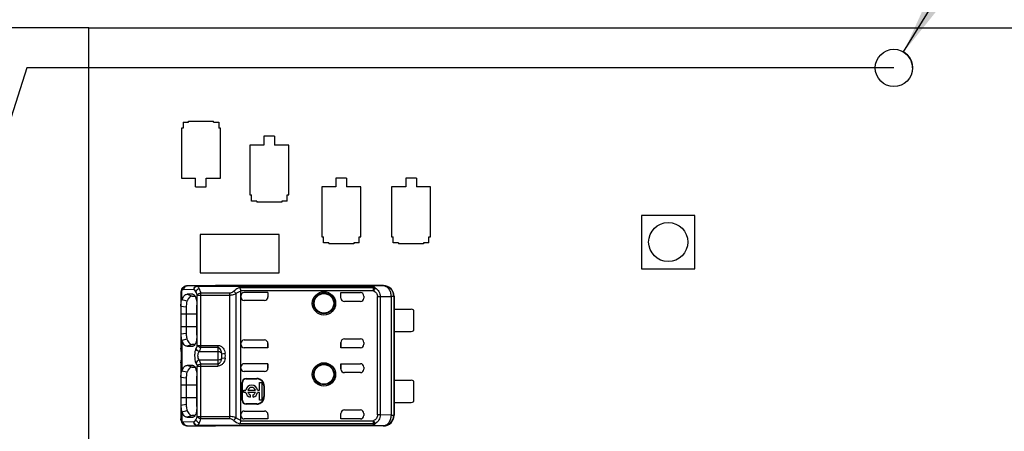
# Model space of a CAD drawing. Header units: millimetres. Extents: x 0 to 210, y 0 to 297.
# Tile 8 of 25: x 80 to 98, y 158 to 166. Entities that reach past the tile are written whole.
import ezdxf
from ezdxf.enums import TextEntityAlignment as Align

# ---------------------------------------------------------------- set-up
doc = ezdxf.new("R2010")
doc.units = ezdxf.units.MM
doc.header["$LTSCALE"] = 19.36
doc.layers.get('0').update_dxf_attribs({"linetype": 'CONTINUOUS'})
doc.layers.add('Z_DIM_2D', color=7, linetype='CONTINUOUS')
doc.styles.add('TEXTSTYLE_3', font='helveticaneueltw1g-ltcn.otf')
doc.styles.add('TEXTSTYLE_4', font='gdt', dxfattribs={"width": 0.7})
doc.dimstyles.new('DIMSTYLE_1', dxfattribs={"dimtxt": 2.1, "dimasz": 3.5, "dimexe": 1.5, "dimexo": 0, "dimgap": 0.525, "dimtad": 0, "dimtih": 1, "dimtoh": 1, "dimdec": 3, "dimlfac": 3, "dimdsep": 46, "dimtxsty": 'TEXTSTYLE_3', "dimblk": '_FILLED', "dimblk1": '_FILLED', "dimblk2": '_FILLED', "dimcen": 0.09, "dimclrt": 5, "dimadec": 0, "dimazin": 0, "dimtp": 0.2, "dimtm": 0.2, "dimtfac": 1, "dimtdec": 3, "dimtofl": 0, "dimtmove": 0, "dimatfit": 3, "dimldrblk": '_FILLED', "dimfxl": 0, "dimtolj": 1, "dimarcsym": 0})
doc.dimstyles.new('DIMSTYLE_3', dxfattribs={"dimtxt": 2.1, "dimasz": 3.5, "dimexe": 1.5, "dimexo": 0, "dimgap": 0.525, "dimtad": 0, "dimtih": 1, "dimtoh": 1, "dimdec": 3, "dimlfac": 3, "dimdsep": 46, "dimtxsty": 'TEXTSTYLE_3', "dimblk": '_FILLED', "dimblk1": '_FILLED', "dimblk2": '_FILLED', "dimcen": 0.09, "dimclrt": 5, "dimadec": 0, "dimazin": 0, "dimtp": 0.3, "dimtm": 0.3, "dimtfac": 1, "dimtdec": 3, "dimtofl": 0, "dimtmove": 0, "dimatfit": 3, "dimldrblk": '_FILLED', "dimfxl": 0, "dimtolj": 1, "dimarcsym": 0})
doc.dimstyles.new('DIMSTYLE_4', dxfattribs={"dimtxt": 2.1, "dimasz": 3.5, "dimexe": 1.5, "dimexo": 0, "dimgap": 0.525, "dimtad": 0, "dimtih": 1, "dimtoh": 1, "dimdec": 3, "dimlfac": 3, "dimdsep": 46, "dimtxsty": 'TEXTSTYLE_3', "dimblk": '_FILLED', "dimblk1": '_FILLED', "dimblk2": '_FILLED', "dimcen": 0.09, "dimclrt": 5, "dimadec": 0, "dimazin": 0, "dimtol": 1, "dimtp": 0.4, "dimtm": 0.4, "dimtfac": 1, "dimtdec": 3, "dimtofl": 0, "dimtmove": 0, "dimatfit": 3, "dimldrblk": '_FILLED', "dimfxl": 0, "dimtolj": 1, "dimarcsym": 0})
doc.dimstyles.new('DIMSTYLE_7', dxfattribs={"dimtxt": 2.1, "dimasz": 3.5, "dimexe": 1.5, "dimexo": 0, "dimtad": 1, "dimdec": 3, "dimlfac": 3, "dimdsep": 46, "dimtxsty": 'TEXTSTYLE_3', "dimblk": '_FILLED', "dimblk1": '_FILLED', "dimblk2": '_FILLED', "dimcen": 0.09, "dimclrt": 5, "dimadec": 0, "dimazin": 0, "dimtp": 0.1, "dimtm": 0.1, "dimtfac": 1, "dimtdec": 3, "dimtmove": 0, "dimatfit": 2, "dimldrblk": '_FILLED', "dimfxl": 0, "dimtolj": 1, "dimarcsym": 0})

# ---------------------------------------------------------------- blocks, each defined once
blk = doc.blocks.new('*D12')
at = {"layer": 'Z_DIM_2D', "color": 2, "linetype": 'Continuous'}
blk.add_line((88.533, 157.456), (76.716, 157.456), dxfattribs=at)
at = {"layer": 'Z_DIM_2D', "color": 5, "linetype": 'Continuous', "style": 'TEXTSTYLE_3'}
blk.add_text('24.75', height=2.1, dxfattribs=at).set_placement((75.666, 156.406), align=Align.RIGHT)
blk = doc.blocks.new('_FILLED')
at = {"color": 0, "linetype": 'ByBlock'}
blk.add_solid([(0, 0), (-1, 0.125), (-1, -0.125)], dxfattribs=at)
blk = doc.blocks.new('_NONE')
blk = doc.blocks.new('*D13')
at = {"layer": 'Z_DIM_2D', "color": 2, "linetype": 'Continuous'}
for p, q in [((79.769, 164.956), (79.044, 162.694)), ((96.033, 164.956), (79.769, 164.956)), ((79.044, 162.694), (76.716, 162.694))]:
    blk.add_line(p, q, dxfattribs=at)
at = {"layer": 'Z_DIM_2D', "color": 5, "linetype": 'Continuous', "style": 'TEXTSTYLE_3'}
blk.add_text('47.25', height=2.1, dxfattribs=at).set_placement((75.666, 161.644), align=Align.RIGHT)
blk = doc.blocks.new('*D14')
at = {"layer": 'Z_DIM_2D', "color": 2, "linetype": 'Continuous'}
blk.add_line((80.933, 165.706), (76.716, 165.706), dxfattribs=at)
at = {"layer": 'Z_DIM_2D', "color": 5, "linetype": 'Continuous'}
for s, height, style, p in [('49.5', 2.1, 'TEXTSTYLE_3', (71.482, 164.656)), ('`', 1.47, 'TEXTSTYLE_4', (73.197, 164.971)), ('0.4', 1.47, 'TEXTSTYLE_3', (75.666, 164.971))]:
    blk.add_text(s, height=height, dxfattribs=dict(at, style=style)).set_placement(p, align=Align.RIGHT)
blk = doc.blocks.new('*D17')
at = {"layer": 'Z_DIM_2D', "color": 2, "linetype": 'Continuous'}
for p, q in [((96.217, 165.254), (98.806, 169.461)), ((98.806, 169.461), (102.756, 169.461))]:
    blk.add_line(p, q, dxfattribs=at)
at = {"layer": 'Z_DIM_2D', "color": 2, "linetype": 'Continuous', "xscale": 3.5, "yscale": 3.5, "zscale": 3.5, "rotation": 238.3895203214}
blk.add_blockref('_FILLED', (96.217, 165.254), dxfattribs=at)
at = {"layer": 'Z_DIM_2D', "color": 5, "linetype": 'Continuous'}
for s, style, p in [(' (8x)', 'TEXTSTYLE_3', (110.132, 168.411)), ('2.1', 'TEXTSTYLE_3', (106.606, 168.411)), ('n', 'TEXTSTYLE_4', (103.806, 168.411))]:
    blk.add_text(s, height=2.1, dxfattribs=dict(at, style=style)).set_placement(p)

msp = doc.modelspace()

# ---------------------------------------------------------------- linework, layer by layer
at = {"color": 7, "linetype": 'Continuous'}
for p, q in [((80.93317, 149.2056), (80.93317, 165.7056)), ((80.93317, 165.7056), (121.39984, 165.7056)), ((82.69984, 163.93893), (82.69984, 163.82226)), ((82.69984, 163.93893), (82.79984, 163.93893)), ((82.79984, 163.93893), (82.79984, 163.9556)), ((82.79984, 163.9556), (83.26651, 163.9556)), ((83.26651, 163.93893), (83.26651, 163.9556)), ((83.26651, 163.93893), (83.36651, 163.93893)), ((83.36651, 163.93893), (83.36651, 163.82226)), ((82.66651, 163.82226), (82.66651, 162.88893)), ((82.69984, 163.82226), (82.66651, 163.82226)), ((83.39984, 163.82226), (83.36651, 163.82226)), ((83.39984, 162.88893), (83.39984, 163.82226)), ((84.21651, 163.67226), (84.21651, 163.5056)), ((84.41651, 163.67226), (84.21651, 163.67226)), ((84.41651, 163.67226), (84.41651, 163.5056)), ((83.94984, 163.5056), (83.94984, 162.57226)), ((84.21651, 163.5056), (83.94984, 163.5056)), ((84.68317, 163.5056), (84.41651, 163.5056)), ((84.68317, 162.57226), (84.68317, 163.5056)), ((82.66651, 162.88893), (82.93317, 162.88893)), ((82.93317, 162.72226), (82.93317, 162.88893)), ((83.13317, 162.72226), (83.13317, 162.88893)), ((83.13317, 162.88893), (83.39984, 162.88893)), ((85.56651, 162.88893), (85.56651, 162.72226)), ((85.76651, 162.88893), (85.56651, 162.88893)), ((85.76651, 162.88893), (85.76651, 162.72226)), ((86.87484, 162.88893), (86.87484, 162.72226)), ((87.07484, 162.88893), (86.87484, 162.88893)), ((87.07484, 162.88893), (87.07484, 162.72226)), ((82.93317, 162.72226), (83.13317, 162.72226)), ((83.94984, 162.57226), (83.98317, 162.57226)), ((83.98317, 162.4556), (83.98317, 162.57226)), ((84.64984, 162.4556), (84.64984, 162.57226)), ((84.64984, 162.57226), (84.68317, 162.57226)), ((85.29984, 162.72226), (85.29984, 161.78893)), ((85.56651, 162.72226), (85.29984, 162.72226)), ((86.03317, 162.72226), (85.76651, 162.72226)), ((86.03317, 161.78893), (86.03317, 162.72226)), ((86.60817, 162.72226), (86.60817, 161.78893)), ((86.87484, 162.72226), (86.60817, 162.72226)), ((87.34151, 162.72226), (87.07484, 162.72226)), ((87.34151, 161.78893), (87.34151, 162.72226)), ((84.08317, 162.4556), (83.98317, 162.4556)), ((84.08317, 162.4556), (84.08317, 162.43893)), ((84.54984, 162.43893), (84.08317, 162.43893)), ((84.54984, 162.4556), (84.54984, 162.43893)), ((84.64984, 162.4556), (84.54984, 162.4556)), ((91.29984, 162.18893), (91.29984, 161.18893)), ((92.29984, 162.18893), (91.29984, 162.18893)), ((92.29984, 161.18893), (92.29984, 162.18893)), ((83.01651, 161.8306), (83.01651, 161.11393)), ((84.49984, 161.8306), (83.01651, 161.8306)), ((84.49984, 161.11393), (84.49984, 161.8306)), ((85.29984, 161.78893), (85.33317, 161.78893)), ((85.33317, 161.67226), (85.33317, 161.78893)), ((85.43317, 161.67226), (85.33317, 161.67226)), ((85.43317, 161.67226), (85.43317, 161.6556)), ((85.89984, 161.6556), (85.43317, 161.6556)), ((85.89984, 161.67226), (85.89984, 161.6556)), ((85.99984, 161.67226), (85.89984, 161.67226)), ((85.99984, 161.67226), (85.99984, 161.78893)), ((85.99984, 161.78893), (86.03317, 161.78893)), ((86.60817, 161.78893), (86.64151, 161.78893)), ((86.64151, 161.67226), (86.64151, 161.78893)), ((86.74151, 161.67226), (86.64151, 161.67226)), ((86.74151, 161.67226), (86.74151, 161.6556)), ((87.20817, 161.6556), (86.74151, 161.6556)), ((87.20817, 161.67226), (87.20817, 161.6556)), ((87.30817, 161.67226), (87.20817, 161.67226)), ((87.30817, 161.67226), (87.30817, 161.78893)), ((87.30817, 161.78893), (87.34151, 161.78893)), ((83.01651, 161.11393), (84.49984, 161.11393)), ((91.29984, 161.18893), (92.29984, 161.18893)), ((82.65817, 160.73702), (82.65817, 159.69576)), ((82.65906, 160.75734), (82.65818, 160.73701)), ((82.69615, 160.83826), (82.69608, 160.8382)), ((82.77146, 160.86905), (82.77229, 160.86904)), ((83.30817, 160.86904), (82.7723, 160.86904)), ((82.77293, 160.70987), (82.86723, 160.67656)), ((82.8822, 160.70945), (82.8672, 160.70954)), ((82.8822, 160.70945), (82.89005, 160.70772)), ((82.96613, 160.86439), (86.22891, 160.86439)), ((86.45818, 160.87226), (83.30817, 160.87226)), ((83.78039, 158.343), (83.78039, 160.7682)), ((84.29151, 160.74076), (83.84706, 160.74076)), ((84.28918, 160.7403), (84.29151, 160.74076)), ((84.28918, 160.7403), (84.28918, 160.65668)), ((84.29151, 160.74076), (84.29151, 160.65901)), ((85.65817, 160.63893), (85.65817, 160.74076)), ((85.6605, 160.7403), (85.65817, 160.74076)), ((85.65817, 160.74076), (86.02484, 160.74076)), ((85.6605, 160.63893), (85.6605, 160.7403)), ((82.8672, 160.67655), (82.92226, 160.67607)), ((84.22481, 160.59231), (83.84706, 160.59231)), ((86.02484, 160.57226), (85.72485, 160.57226)), ((86.09151, 160.6741), (86.09151, 160.63893)), ((86.65263, 160.66679), (86.65263, 158.4444)), ((86.65817, 160.67227), (86.65317, 160.67227)), ((86.65817, 160.67227), (86.65817, 158.43893)), ((82.65817, 160.48592), (82.75788, 160.47267)), ((82.75788, 160.47267), (82.75788, 159.97191)), ((82.95661, 159.93993), (82.95661, 160.50663)), ((86.65745, 160.4306), (86.97484, 160.4306)), ((87.02484, 160.0306), (87.02484, 160.41393)), ((82.75788, 159.97191), (82.65817, 159.95852)), ((86.65745, 160.01393), (86.97484, 160.01393)), ((82.77217, 159.86426), (82.67843, 159.84003)), ((83.84706, 159.85222), (84.22481, 159.85222)), ((84.28918, 159.70423), (84.28918, 159.78785)), ((84.29151, 159.78552), (84.29151, 159.70377)), ((85.65817, 159.70377), (85.65817, 159.8056)), ((85.6605, 159.8056), (85.6605, 159.70423)), ((85.72485, 159.87226), (86.02484, 159.87226)), ((86.09151, 159.8056), (86.09151, 159.77043)), ((82.65817, 159.69571), (82.65834, 159.68696)), ((82.65834, 159.68696), (82.65849, 159.68348)), ((82.65849, 159.68351), (82.66019, 159.66294)), ((82.65849, 159.68348), (82.65849, 159.68351)), ((82.77268, 159.7351), (82.86724, 159.73539)), ((82.86721, 159.76796), (82.77278, 159.73468)), ((82.92252, 159.76846), (82.86713, 159.76798)), ((82.86724, 159.73539), (82.88239, 159.73549)), ((82.89201, 159.73744), (82.88239, 159.73549)), ((84.29151, 159.70377), (83.84706, 159.70377)), ((84.28918, 159.70423), (84.29151, 159.70377)), ((85.6605, 159.70423), (85.65817, 159.70377)), ((86.02484, 159.70377), (85.65817, 159.70377)), ((83.42484, 159.55942), (83.42484, 159.56172)), ((83.42484, 159.55162), (83.42484, 159.55943)), ((83.42484, 159.54607), (83.42484, 159.55162)), ((82.77197, 159.24562), (82.67816, 159.26951)), ((82.77293, 159.37653), (82.86723, 159.34323)), ((82.8822, 159.37612), (82.8672, 159.3762)), ((82.8672, 159.34322), (82.92226, 159.34274)), ((82.8822, 159.37612), (82.89005, 159.37438)), ((84.29151, 159.40743), (83.84706, 159.40743)), ((84.22481, 159.25898), (83.84706, 159.25898)), ((84.28918, 159.40697), (84.29151, 159.40743)), ((84.28918, 159.32335), (84.28918, 159.40697)), ((84.29151, 159.40743), (84.29151, 159.32568)), ((85.65817, 159.3056), (85.65817, 159.40743)), ((85.6605, 159.40697), (85.65817, 159.40743)), ((85.65817, 159.40743), (86.02484, 159.40743)), ((85.6605, 159.40697), (85.6605, 159.3056)), ((86.02484, 159.23893), (85.72485, 159.23893)), ((86.09151, 159.34076), (86.09151, 159.3056)), ((82.65817, 159.15259), (82.75788, 159.13934)), ((82.75788, 159.13934), (82.75788, 158.63858)), ((82.95661, 158.60659), (82.95661, 159.17329)), ((83.80491, 158.72226), (83.80491, 159.0556)), ((83.81373, 158.72226), (83.81373, 159.0556)), ((83.88039, 159.13108), (84.08039, 159.13108)), ((83.88039, 159.12226), (84.08039, 159.12226)), ((84.12984, 158.91176), (84.12984, 159.05434)), ((84.12984, 159.05434), (84.174, 159.05434)), ((84.174, 159.05434), (84.174, 158.72501)), ((86.65745, 159.09726), (86.97484, 159.09726)), ((87.02484, 158.69726), (87.02484, 159.0806)), ((83.84067, 158.86759), (83.84067, 158.91176)), ((83.84067, 158.91176), (83.87522, 158.91176)), ((83.87522, 158.86759), (83.84067, 158.86759)), ((83.91661, 158.91176), (84.0543, 158.91176)), ((84.0543, 158.86759), (83.91661, 158.86759)), ((84.0957, 158.91176), (84.12984, 158.91176)), ((84.12984, 158.86759), (84.0957, 158.86759)), ((84.12984, 158.72501), (84.12984, 158.86759)), ((84.21373, 158.98893), (84.21373, 158.78893)), ((84.22254, 158.98893), (84.22254, 158.78893)), ((83.95787, 158.82285), (83.95787, 158.78068)), ((84.01305, 158.78068), (84.01305, 158.82285)), ((84.174, 158.72501), (84.12984, 158.72501)), ((86.65745, 158.6806), (86.97484, 158.6806)), ((82.75788, 158.63858), (82.65817, 158.62526)), ((83.84706, 158.51888), (84.22481, 158.51888)), ((84.08039, 158.6556), (83.88039, 158.6556)), ((84.08039, 158.64678), (83.88039, 158.64678)), ((85.72485, 158.53893), (86.02484, 158.53893)), ((82.77268, 158.40177), (82.86724, 158.40205)), ((82.86721, 158.43463), (82.77278, 158.40134)), ((82.92252, 158.43513), (82.86713, 158.43465)), ((82.86724, 158.40205), (82.88239, 158.40216)), ((82.89201, 158.4041), (82.88239, 158.40216)), ((84.29151, 158.37043), (83.84706, 158.37043)), ((84.28918, 158.45487), (84.28918, 158.3709)), ((84.28918, 158.45487), (84.29151, 158.45219)), ((84.28918, 158.3709), (84.29151, 158.37043)), ((84.29151, 158.45219), (84.29151, 158.37043)), ((85.65817, 158.37043), (85.65817, 158.47226)), ((85.6605, 158.3709), (85.65817, 158.37043)), ((86.02484, 158.37043), (85.65817, 158.37043)), ((85.6605, 158.3709), (85.6605, 158.47226)), ((86.09151, 158.47227), (86.09151, 158.4371)), ((86.65817, 158.43893), (86.65317, 158.43893)), ((82.68014, 158.29126), (82.69602, 158.27304)), ((82.696, 158.27306), (82.6961, 158.27297)), ((82.7723, 158.24216), (82.77147, 158.24214)), ((82.7723, 158.24216), (83.30817, 158.24216)), ((86.22891, 158.2468), (82.96613, 158.2468)), ((86.45818, 158.23893), (83.30817, 158.23893))]:
    msp.add_line(p, q, dxfattribs=at)
at = {"color": 9, "linetype": 'Continuous'}
for p, q in [((82.67825, 160.60357), (82.67825, 160.78884)), ((82.71002, 160.80237), (82.90348, 160.79773)), ((82.96613, 160.86439), (82.7723, 160.86904)), ((82.88242, 160.70896), (82.88959, 160.70642)), ((82.96612, 160.86439), (82.96612, 160.86264)), ((86.22891, 160.86264), (82.96612, 160.86264)), ((83.0262, 160.73606), (83.0262, 159.70847)), ((83.0262, 160.73606), (83.57282, 160.73606)), ((83.57283, 158.37513), (83.57282, 160.73606)), ((83.68612, 160.71997), (83.68612, 158.39123)), ((83.75918, 160.83406), (86.27152, 160.83406)), ((86.27151, 160.77434), (83.77992, 160.77434)), ((83.84706, 160.74076), (83.84706, 160.7403)), ((86.02484, 160.7403), (86.02484, 160.74076)), ((86.45263, 160.86672), (86.22891, 160.86439)), ((86.22891, 160.86264), (86.22891, 160.86439)), ((86.27152, 160.77434), (86.27152, 160.83406)), ((86.2879, 160.80584), (86.27152, 160.77433)), ((86.30003, 160.82924), (86.2879, 160.80584)), ((86.45263, 160.86672), (86.45818, 160.87226)), ((82.96355, 159.75037), (82.96355, 160.69416)), ((82.96355, 160.69416), (83.57282, 160.69416)), ((84.28918, 160.65668), (84.29151, 160.65901)), ((85.65817, 160.63893), (85.6605, 160.63893)), ((86.34739, 158.44663), (86.34739, 160.66457)), ((86.34739, 160.66457), (86.39846, 160.66457)), ((86.39846, 160.66484), (86.60584, 160.66646)), ((86.39846, 160.66484), (86.39846, 158.44636)), ((86.65263, 160.66673), (86.60584, 160.66673)), ((86.60584, 158.44474), (86.60584, 160.66646)), ((82.95661, 160.33893), (82.65817, 160.33893)), ((82.65817, 160.1056), (82.95661, 160.1056)), ((82.67821, 159.84109), (82.67821, 159.27015)), ((84.28918, 159.78785), (84.29151, 159.78552)), ((85.6605, 159.8056), (85.65817, 159.8056)), ((82.65845, 159.68697), (82.65817, 159.69574)), ((82.65849, 159.68351), (82.65845, 159.68697)), ((82.96355, 159.75037), (83.35817, 159.75037)), ((83.00355, 159.63774), (83.35817, 159.63774)), ((83.35817, 159.70847), (83.0262, 159.70847)), ((83.35817, 159.36083), (83.35817, 159.75037)), ((83.42373, 159.59292), (83.48929, 159.60286)), ((83.84706, 159.70423), (83.84706, 159.70377)), ((86.02484, 159.70377), (86.02484, 159.70423)), ((82.65847, 159.42739), (82.65845, 159.42423)), ((82.65849, 159.42772), (82.65847, 159.42739)), ((83.35817, 159.47346), (83.00355, 159.47346)), ((83.42439, 159.58579), (83.42373, 159.59292)), ((83.42373, 159.51828), (83.48929, 159.50834)), ((83.4247, 159.57894), (83.42439, 159.58579)), ((83.42484, 159.56172), (83.4247, 159.57894)), ((82.88242, 159.37562), (82.88959, 159.37308)), ((82.96355, 159.36082), (83.35817, 159.36083)), ((82.96355, 158.41704), (82.96355, 159.36082)), ((83.0262, 159.40273), (83.0262, 158.37513)), ((83.0262, 159.40273), (83.35817, 159.40273)), ((83.84706, 159.40743), (83.84706, 159.40697)), ((84.28918, 159.32335), (84.29151, 159.32568)), ((85.65817, 159.3056), (85.6605, 159.3056)), ((86.02484, 159.40697), (86.02484, 159.40743)), ((83.81373, 159.0556), (83.80491, 159.0556)), ((83.88039, 159.13108), (83.88039, 159.12226)), ((84.08039, 159.12226), (84.08039, 159.13108)), ((82.95661, 159.0056), (82.65817, 159.0056)), ((84.22254, 158.98893), (84.21373, 158.98893)), ((82.65817, 158.77226), (82.95661, 158.77227)), ((83.80491, 158.72226), (83.81373, 158.72226)), ((84.21373, 158.78893), (84.22254, 158.78893)), ((82.67826, 158.50767), (82.67826, 158.32233)), ((83.88039, 158.6556), (83.88039, 158.64678)), ((84.08039, 158.64678), (84.08039, 158.6556)), ((82.90347, 158.31347), (82.70959, 158.30882)), ((82.96355, 158.41704), (83.57282, 158.41704)), ((83.57283, 158.37513), (83.0262, 158.37513)), ((83.77992, 158.33686), (86.27152, 158.33686)), ((83.84706, 158.3709), (83.84706, 158.37043)), ((85.6605, 158.47226), (85.65817, 158.47226)), ((86.02484, 158.37043), (86.02484, 158.3709)), ((86.27152, 158.27714), (86.27152, 158.33686)), ((86.27152, 158.33686), (86.30009, 158.28181)), ((86.39846, 158.44663), (86.34739, 158.44663)), ((86.60584, 158.44474), (86.39846, 158.44636)), ((86.60584, 158.44447), (86.65263, 158.44447)), ((82.7723, 158.24216), (82.96613, 158.2468)), ((82.96612, 158.24855), (82.96612, 158.2468)), ((86.2289, 158.24855), (82.96612, 158.24855)), ((86.27152, 158.27714), (83.76057, 158.27714)), ((86.22891, 158.24855), (86.22891, 158.2468)), ((86.22891, 158.2468), (86.45263, 158.24448)), ((86.45818, 158.23893), (86.45263, 158.24448))]:
    msp.add_line(p, q, dxfattribs=at)
at = {"color": 7, "linetype": 'Continuous'}
for points in [[(82.69617, 160.83827), (82.68149, 160.82187), (82.67019, 160.80216), (82.66285, 160.78054), (82.65906, 160.75734)], [(82.66019, 159.66294), (82.66542, 159.61728), (82.66773, 159.59078), (82.66889, 159.5625), (82.66847, 159.53387), (82.66664, 159.50639), (82.66396, 159.48075), (82.66122, 159.4575), (82.65907, 159.43633), (82.65847, 159.4274)], [(82.65849, 159.42772), (82.6583, 159.42339), (82.65818, 159.4171), (82.65817, 158.37419)], [(82.65817, 158.37421), (82.65882, 158.35667), (82.66227, 158.33314), (82.66925, 158.31119), (82.68014, 158.29126)]]:
    msp.add_lwpolyline(points, dxfattribs=at)
for centre, radius in [((96.03317, 164.9556), 0.35), ((91.79984, 161.68893), 0.36667), ((85.34151, 160.53893), 0.21899), ((85.34151, 160.53893), 0.18333), ((85.34151, 159.2056), 0.21899), ((85.34151, 159.2056), 0.18333)]:
    msp.add_circle(centre, radius, dxfattribs=at)
at = {"color": 9, "linetype": 'Continuous'}
for centre in [(85.34151, 160.53893), (85.34151, 159.2056)]:
    msp.add_circle(centre, 0.19526, dxfattribs=at)
for centre, radius, start, end in [((82.73221, 160.79844), 0.05372, 132.261788, 141.448359), ((82.77252, 160.80984), 0.0592, 90.228055, 102.124926), ((86.45259, 160.66669), 0.20003, 0.001897, 89.989308), ((82.82362, 159.69717), 0.16548, 183.534055, 184.656327), ((82.81123, 159.41529), 0.15306, 178.89245, 179.98359), ((82.78885, 159.41581), 0.13067, 176.30102, 178.929416), ((83.92124, 158.6764), 0.43038, 230.649659, 248.078656), ((86.45259, 158.44451), 0.20003, 270.010532, 359.998105), ((82.77251, 158.30131), 0.05915, 257.878393, 269.779857)]:
    msp.add_arc(centre, radius, start, end, dxfattribs=at)
at = {"color": 7, "linetype": 'Continuous'}
for centre, radius, start, end in [((83.30592, 160.66758), 0.20147, 89.35813, 89.998627), ((83.84706, 160.67409), 0.06667, 90.003136, 179.997355), ((86.02484, 160.67363), 0.06667, 0.012557, 89.997445), ((86.45817, 160.67229), 0.19998, 0.03889, 89.997883), ((82.80002, 160.53905), 0.13781, 152.093733, 158.925611), ((77.25971, 139.20088), 22.0773, 75.541425, 75.792612), ((83.84707, 160.659), 0.06668, 180.052539, 269.987881), ((86.02484, 160.63893), 0.06667, 270, 360), ((86.97484, 160.34726), 0.08333, 53.130102, 90), ((86.97484, 160.09726), 0.08333, 270, 306.869898), ((82.80518, 159.9079), 0.14347, 201.085093, 207.753626), ((83.84707, 159.78554), 0.06668, 90.007365, 180.001363), ((86.02484, 159.8056), 0.06667, 0, 90), ((82.80029, 159.20559), 0.1381, 152.124965, 158.939165), ((83.84707, 159.32566), 0.06668, 180.052537, 269.987881), ((86.02484, 159.3056), 0.06667, 270, 360), ((83.88039, 159.0556), 0.07548, 90, 180), ((83.88039, 159.0556), 0.06667, 90, 180), ((84.08039, 158.98893), 0.14215, 0, 90), ((84.08039, 158.98893), 0.13333, 0, 90), ((86.97484, 159.01393), 0.08333, 53.130102, 90), ((83.98546, 158.88968), 0.11243, 11.327261, 168.672739), ((83.98546, 158.88968), 0.11243, 191.327261, 255.795811), ((83.98546, 158.88968), 0.0723, 17.784655, 162.215345), ((83.98546, 158.88968), 0.0723, 197.784655, 247.568017), ((83.98546, 158.88968), 0.11243, 284.204189, 348.672739), ((83.98546, 158.88968), 0.0723, 292.431983, 342.215345), ((83.88039, 158.72226), 0.07548, 180, 270), ((83.88039, 158.72226), 0.06667, 180, 270), ((84.08039, 158.78893), 0.14215, 270, 360), ((84.08039, 158.78893), 0.13333, 270, 360), ((86.97484, 158.76393), 0.08333, 270, 306.869898), ((82.80485, 158.57441), 0.14311, 201.108164, 207.798759), ((72.91564, 196.39514), 39.1261, 284.449239, 284.590994), ((83.84707, 158.45221), 0.06668, 90.007365, 180.001363), ((86.02484, 158.47226), 0.06667, 0, 90), ((83.84707, 158.43711), 0.06668, 180.052965, 269.99221), ((86.02484, 158.43757), 0.06667, 270.001986, 359.990622), ((86.45817, 158.43891), 0.19998, 270.002116, 359.961106), ((83.30592, 158.4438), 0.20166, 270.001546, 270.641062)]:
    msp.add_arc(centre, radius, start, end, dxfattribs=at)
for centre, major_axis, ratio, start_param, end_param in [((84.22483, 160.65899), (0.04715, 0.04715), 0.99969546, 3.92683852, 5.49793944), ((85.72485, 160.63893), (-0.06668, 0), 0.9998477, 0, 1.57079633), ((85.72718, 160.63893), (0.06668, 0), 0.9998477, 3.14159123, 4.71238898), ((84.22483, 159.78554), (0.04715, -0.04715), 0.99969546, 0.78524587, 2.35634678), ((85.72485, 159.8056), (-0.06668, 0), 0.9998477, -1.57079633, 0), ((85.72718, 159.8056), (0.06668, 0), 0.9998477, 1.57079633, 3.14159265), ((83.84706, 159.77043), (0, -0.06667), 0.99999391, 4.71238898, 6.28318531), ((86.02484, 159.7709), (0, 0.06667), 0.99999391, -3.14159265, -1.57079633), ((86.02484, 159.77043), (0, -0.06667), 0.99999391, 0, 1.57079633), ((83.84706, 159.34076), (0, 0.06667), 0.99999391, 0, 1.57079633), ((84.22483, 159.32566), (0.04715, 0.04715), 0.99969546, 3.92683852, 5.49793944), ((85.72485, 159.3056), (-0.06668, 0), 0.9998477, 0, 1.57079633), ((85.72718, 159.3056), (0.06668, 0), 0.9998477, 3.14159123, 4.71238898), ((86.02484, 159.3403), (0, 0.06667), 0.99999391, -1.57079633, 0), ((84.22483, 158.45221), (0.04715, -0.04715), 0.99969546, 0.78524587, 2.35634678), ((85.72485, 158.47226), (-0.06668, 0), 0.9998477, -1.57079633, 0), ((85.72718, 158.47226), (0.06668, 0), 0.9998477, 1.57079642, 3.14159265), ((86.02484, 158.4371), (0, -0.06667), 0.99999391, 0, 1.57079633)]:
    msp.add_ellipse(centre, major_axis=major_axis, ratio=ratio, start_param=start_param, end_param=end_param, dxfattribs=at)
at = {"color": 9, "linetype": 'Continuous'}
for points in [[(82.65868, 160.7488), (82.65832, 160.74489), (82.65818, 160.74095), (82.65817, 160.73702)], [(83.68612, 160.71998), (83.7154, 160.73969), (83.74739, 160.75568), (83.78039, 160.76821)], [(86.27152, 160.83406), (86.28115, 160.83439), (86.29105, 160.83276), (86.30003, 160.82924)], [(83.48929, 159.50834), (83.49239, 159.53969), (83.4923, 159.57149), (83.48929, 159.60286)], [(82.65845, 159.42423), (82.65884, 159.43043), (82.6596, 159.43661), (82.66044, 159.44276)], [(83.42373, 159.51828), (83.42085, 159.4925), (83.41277, 159.467), (83.40116, 159.44381)], [(83.42373, 159.51828), (83.42491, 159.52748), (83.42483, 159.5368), (83.42484, 159.54607)], [(83.78039, 158.34299), (83.74739, 158.35552), (83.7154, 158.37151), (83.68612, 158.39122)], [(86.30009, 158.28181), (86.29109, 158.27831), (86.28116, 158.27675), (86.27152, 158.27714)]]:
    msp.add_open_spline(points, degree=3, dxfattribs=at)
for points, knots in [([(82.67826, 160.78885), (82.6725, 160.7847), (82.66245, 160.77223), (82.65943, 160.7569), (82.65868, 160.7488)], [0, 0, 0, 0, 0.46603087, 1, 1, 1, 1]), ([(82.6902, 160.83192), (82.68322, 160.82316), (82.67757, 160.80787), (82.67786, 160.79275), (82.67827, 160.78886)], [0, 0, 0, 0, 0.74115443, 1, 1, 1, 1]), ([(82.67825, 160.78884), (82.68069, 160.79106), (82.68973, 160.79839), (82.70166, 160.80258), (82.71002, 160.80237)], [0, 0, 0, 0, 0.28263302, 1, 1, 1, 1]), ([(82.76009, 160.86772), (82.74609, 160.86472), (82.71926, 160.84733), (82.70966, 160.81723), (82.70962, 160.80238)], [0, 0, 0, 0, 0.49062107, 1, 1, 1, 1]), ([(82.90348, 160.79773), (82.90352, 160.81458), (82.916, 160.84906), (82.95001, 160.86434), (82.96614, 160.86439)], [0, 0, 0, 0, 0.51094284, 1, 1, 1, 1]), ([(82.96612, 160.86264), (82.95037, 160.86137), (82.91886, 160.84573), (82.90469, 160.81386), (82.90348, 160.79773)], [0, 0, 0, 0, 0.49419604, 1, 1, 1, 1]), ([(82.93899, 160.75542), (82.93639, 160.76015), (82.92691, 160.77596), (82.91449, 160.79062), (82.90348, 160.79773)], [0, 0, 0, 0, 0.29179317, 1, 1, 1, 1]), ([(83.00164, 160.81107), (82.9868, 160.80858), (82.95907, 160.79541), (82.9419, 160.7692), (82.93899, 160.75542)], [0, 0, 0, 0, 0.51645979, 1, 1, 1, 1]), ([(82.96355, 160.69416), (82.96185, 160.69997), (82.95518, 160.72096), (82.94665, 160.74142), (82.93899, 160.75542)], [0, 0, 0, 0, 0.2752615, 1, 1, 1, 1]), ([(82.96355, 160.69416), (82.96552, 160.69909), (82.98023, 160.72073), (83.00613, 160.73249), (83.0262, 160.73606)], [0, 0, 0, 0, 0.20650907, 1, 1, 1, 1]), ([(82.96612, 160.86264), (82.9695, 160.86001), (82.98465, 160.84531), (82.99478, 160.82631), (83.00164, 160.81107)], [0, 0, 0, 0, 0.20383019, 1, 1, 1, 1]), ([(83.00164, 160.81107), (83.00405, 160.80573), (83.01408, 160.78136), (83.0214, 160.75596), (83.0262, 160.73606)], [0, 0, 0, 0, 0.22279183, 1, 1, 1, 1]), ([(83.57282, 160.73606), (83.58021, 160.73611), (83.60789, 160.73987), (83.63274, 160.75472), (83.64836, 160.7676)], [0, 0, 0, 0, 0.26754267, 1, 1, 1, 1]), ([(83.57282, 160.69416), (83.5831, 160.69417), (83.62202, 160.69667), (83.65999, 160.70826), (83.68612, 160.71997)], [0, 0, 0, 0, 0.26407023, 1, 1, 1, 1]), ([(83.75918, 160.83406), (83.74947, 160.82995), (83.71034, 160.81176), (83.67355, 160.7883), (83.64836, 160.7676)], [0, 0, 0, 0, 0.24431853, 1, 1, 1, 1]), ([(83.64836, 160.7676), (83.65218, 160.76482), (83.66762, 160.75145), (83.67962, 160.73421), (83.68612, 160.71997)], [0, 0, 0, 0, 0.23197601, 1, 1, 1, 1]), ([(86.30003, 160.82924), (86.29508, 160.83934), (86.27595, 160.86262), (86.24553, 160.86434), (86.2289, 160.86439)], [0, 0, 0, 0, 0.40341076, 1, 1, 1, 1]), ([(86.27151, 160.77434), (86.29128, 160.76229), (86.33052, 160.73476), (86.34618, 160.68753), (86.34739, 160.66457)], [0, 0, 0, 0, 0.50173125, 1, 1, 1, 1]), ([(86.30003, 160.82924), (86.32829, 160.81216), (86.37907, 160.76515), (86.39794, 160.69771), (86.39848, 160.66457)], [0, 0, 0, 0, 0.49909051, 1, 1, 1, 1]), ([(86.60584, 160.66673), (86.60573, 160.69246), (86.59815, 160.74277), (86.56557, 160.80838), (86.51537, 160.85465), (86.47279, 160.86657), (86.45263, 160.86672)], [0, 0, 0, 0, 0.27927154, 0.54262635, 0.7811769, 1, 1, 1, 1]), ([(82.6662, 159.62862), (82.66548, 159.63395), (82.66287, 159.6523), (82.65975, 159.67062), (82.65868, 159.68373)], [0, 0, 0, 0, 0.29026755, 1, 1, 1, 1]), ([(82.66044, 159.44276), (82.66438, 159.47155), (82.6745, 159.53311), (82.67064, 159.59578), (82.6662, 159.62862)], [0, 0, 0, 0, 0.46720692, 1, 1, 1, 1]), ([(82.9409, 159.69251), (82.93229, 159.67385), (82.91777, 159.62871), (82.91278, 159.53573), (82.92076, 159.46048), (82.9409, 159.41869)], [0, 0, 0, 0, 0.22060275, 0.50198442, 1, 1, 1, 1]), ([(82.96355, 159.75037), (82.96196, 159.74495), (82.95572, 159.72518), (82.9479, 159.70586), (82.9409, 159.69251)], [0, 0, 0, 0, 0.27273711, 1, 1, 1, 1]), ([(83.00355, 159.63774), (82.98879, 159.64026), (82.9613, 159.65317), (82.94393, 159.67892), (82.9409, 159.69251)], [0, 0, 0, 0, 0.51809844, 1, 1, 1, 1]), ([(83.0262, 159.70847), (83.01921, 159.70971), (82.99494, 159.7167), (82.97039, 159.73319), (82.96356, 159.75037)], [0, 0, 0, 0, 0.27728826, 1, 1, 1, 1]), ([(83.00355, 159.47346), (82.98417, 159.49462), (82.97162, 159.5556), (82.98417, 159.6166), (83.00355, 159.63774)], [0, 0, 0, 0, 0.50014232, 1, 1, 1, 1]), ([(83.0262, 159.70847), (83.02461, 159.70186), (83.01842, 159.67788), (83.01063, 159.65426), (83.00355, 159.63774)], [0, 0, 0, 0, 0.27454999, 1, 1, 1, 1]), ([(83.35817, 159.75037), (83.37571, 159.74958), (83.41068, 159.7378), (83.46286, 159.68891), (83.4824, 159.6372), (83.48929, 159.60286)], [0, 0, 0, 0, 0.25011579, 0.50083394, 1, 1, 1, 1]), ([(83.42373, 159.59292), (83.42125, 159.61569), (83.41045, 159.64899), (83.39059, 159.69106), (83.36978, 159.70605), (83.35817, 159.70847)], [0, 0, 0, 0, 0.49468193, 0.74411309, 1, 1, 1, 1]), ([(83.35817, 159.63774), (83.373, 159.63774), (83.40188, 159.63033), (83.42085, 159.60576), (83.42373, 159.59292)], [0, 0, 0, 0, 0.52976348, 1, 1, 1, 1]), ([(83.00355, 159.47346), (82.98879, 159.47094), (82.9613, 159.45803), (82.94393, 159.43228), (82.9409, 159.41869)], [0, 0, 0, 0, 0.51810097, 1, 1, 1, 1]), ([(82.9409, 159.41869), (82.94309, 159.41452), (82.95212, 159.39584), (82.95903, 159.3762), (82.96355, 159.36082)], [0, 0, 0, 0, 0.22706999, 1, 1, 1, 1]), ([(83.00355, 159.47346), (83.00574, 159.46833), (83.01486, 159.44529), (83.02171, 159.42139), (83.0262, 159.40273)], [0, 0, 0, 0, 0.22498016, 1, 1, 1, 1]), ([(83.42373, 159.51828), (83.42085, 159.50544), (83.40189, 159.48086), (83.37301, 159.47346), (83.35817, 159.47346)], [0, 0, 0, 0, 0.47001354, 1, 1, 1, 1]), ([(83.48929, 159.50834), (83.48242, 159.47399), (83.46349, 159.42193), (83.41048, 159.37367), (83.3757, 159.36213), (83.35817, 159.36083)], [0, 0, 0, 0, 0.49899801, 0.74963317, 1, 1, 1, 1]), ([(83.35817, 159.40273), (83.36838, 159.40272), (83.38667, 159.4176), (83.39653, 159.43476), (83.40116, 159.44381)], [0, 0, 0, 0, 0.50095187, 1, 1, 1, 1]), ([(82.96355, 159.36082), (82.96551, 159.36576), (82.98023, 159.3874), (83.00613, 159.39916), (83.0262, 159.40273)], [0, 0, 0, 0, 0.20660241, 1, 1, 1, 1]), ([(82.67826, 158.32233), (82.67132, 158.32738), (82.65955, 158.34405), (82.65818, 158.36364), (82.65817, 158.37416)], [0, 0, 0, 0, 0.44928864, 1, 1, 1, 1]), ([(82.67827, 158.32232), (82.6773, 158.31323), (82.67918, 158.29467), (82.6895, 158.27899), (82.696, 158.27306)], [0, 0, 0, 0, 0.50966361, 1, 1, 1, 1]), ([(82.70959, 158.30882), (82.70694, 158.30875), (82.69532, 158.30979), (82.68484, 158.31635), (82.67826, 158.32233)], [0, 0, 0, 0, 0.23023307, 1, 1, 1, 1]), ([(82.76009, 158.24348), (82.7461, 158.24647), (82.71926, 158.26386), (82.70966, 158.29396), (82.70962, 158.30882)], [0, 0, 0, 0, 0.4906138, 1, 1, 1, 1]), ([(82.90347, 158.31347), (82.90677, 158.3156), (82.92139, 158.32715), (82.93198, 158.34299), (82.93901, 158.35579)], [0, 0, 0, 0, 0.21193596, 1, 1, 1, 1]), ([(82.90347, 158.31347), (82.90469, 158.29734), (82.91886, 158.26546), (82.95037, 158.24982), (82.96612, 158.24855)], [0, 0, 0, 0, 0.50579586, 1, 1, 1, 1]), ([(82.96614, 158.2468), (82.95001, 158.24685), (82.916, 158.26214), (82.90352, 158.29662), (82.90347, 158.31347)], [0, 0, 0, 0, 0.48905707, 1, 1, 1, 1]), ([(82.93901, 158.35579), (82.94138, 158.36014), (82.95129, 158.37981), (82.95874, 158.40066), (82.96355, 158.41704)], [0, 0, 0, 0, 0.2249099, 1, 1, 1, 1]), ([(83.00165, 158.30016), (82.98682, 158.30265), (82.95909, 158.31581), (82.94192, 158.34201), (82.93901, 158.35579)], [0, 0, 0, 0, 0.5164706, 1, 1, 1, 1]), ([(83.0262, 158.37513), (83.01921, 158.37638), (82.99494, 158.38337), (82.97039, 158.39985), (82.96355, 158.41704)], [0, 0, 0, 0, 0.27741217, 1, 1, 1, 1]), ([(83.0262, 158.37513), (83.02449, 158.36805), (83.01789, 158.34259), (83.00949, 158.3175), (83.00165, 158.30016)], [0, 0, 0, 0, 0.27673081, 1, 1, 1, 1]), ([(83.68612, 158.39123), (83.67791, 158.39505), (83.64179, 158.40944), (83.60264, 158.41701), (83.57282, 158.41704)], [0, 0, 0, 0, 0.23302344, 1, 1, 1, 1]), ([(83.64836, 158.34359), (83.64343, 158.34771), (83.6215, 158.36414), (83.59393, 158.37518), (83.57283, 158.37513)], [0, 0, 0, 0, 0.23342795, 1, 1, 1, 1]), ([(83.64836, 158.34359), (83.65227, 158.34643), (83.66768, 158.35984), (83.67966, 158.37708), (83.68612, 158.39122)], [0, 0, 0, 0, 0.23714495, 1, 1, 1, 1]), ([(86.34739, 158.44663), (86.34672, 158.43501), (86.34278, 158.41174), (86.3206, 158.37001), (86.29138, 158.34873), (86.27152, 158.33686)], [0, 0, 0, 0, 0.2507576, 0.5011511, 1, 1, 1, 1]), ([(86.39848, 158.44663), (86.39802, 158.41347), (86.37884, 158.34613), (86.32834, 158.29891), (86.30009, 158.28181)], [0, 0, 0, 0, 0.5010705, 1, 1, 1, 1]), ([(86.45263, 158.24448), (86.47279, 158.24462), (86.51537, 158.25655), (86.56557, 158.30282), (86.59815, 158.36843), (86.60573, 158.41874), (86.60584, 158.44447)], [0, 0, 0, 0, 0.21882287, 0.45737329, 0.72072828, 1, 1, 1, 1]), ([(83.00165, 158.30016), (82.99907, 158.29442), (82.98987, 158.27568), (82.9777, 158.25758), (82.96612, 158.24855)], [0, 0, 0, 0, 0.29984895, 1, 1, 1, 1]), ([(86.30009, 158.28181), (86.29494, 158.27181), (86.27599, 158.24851), (86.2455, 158.24685), (86.2289, 158.2468)], [0, 0, 0, 0, 0.40390081, 1, 1, 1, 1])]:
    msp.add_open_spline(points, degree=3, knots=knots, dxfattribs=at)
at = {"color": 7, "linetype": 'Continuous'}
for points, knots in [([(82.67825, 160.60357), (82.68397, 160.61915), (82.69623, 160.64683), (82.71888, 160.68106), (82.7439, 160.70373), (82.7636, 160.70942), (82.77245, 160.70945)], [0, 0, 0, 0, 0.33401628, 0.60638439, 0.8219014, 1, 1, 1, 1]), ([(82.69608, 160.8382), (82.70107, 160.84274), (82.72258, 160.85984), (82.75073, 160.86908), (82.77147, 160.86906)], [0, 0, 0, 0, 0.24550145, 1, 1, 1, 1]), ([(82.89005, 160.70776), (82.89247, 160.70692), (82.90328, 160.70177), (82.91168, 160.6926), (82.91706, 160.68497)], [0, 0, 0, 0, 0.2152947, 1, 1, 1, 1]), ([(83.75918, 160.83406), (83.7649, 160.8271), (83.77309, 160.80692), (83.77796, 160.78638), (83.77992, 160.77434)], [0, 0, 0, 0, 0.424934, 1, 1, 1, 1]), ([(86.22891, 160.86264), (86.24085, 160.86187), (86.26424, 160.86152), (86.27046, 160.84092), (86.27152, 160.83406)], [0, 0, 0, 0, 0.63293162, 1, 1, 1, 1]), ([(82.65817, 160.48579), (82.65818, 160.49539), (82.65891, 160.52989), (82.66244, 160.56524), (82.67143, 160.5886)], [0, 0, 0, 0, 0.27721977, 1, 1, 1, 1]), ([(82.77203, 160.57917), (82.76954, 160.57143), (82.76073, 160.53656), (82.75822, 160.50043), (82.75783, 160.47267)], [0, 0, 0, 0, 0.22658765, 1, 1, 1, 1]), ([(82.8672, 160.67655), (82.85836, 160.67663), (82.83296, 160.67007), (82.79869, 160.63425), (82.7811, 160.59973), (82.77203, 160.57917)], [0, 0, 0, 0, 0.18593259, 0.52775813, 1, 1, 1, 1]), ([(82.92716, 160.66765), (82.928, 160.66593), (82.93142, 160.65855), (82.93434, 160.65094), (82.93636, 160.64505)], [0, 0, 0, 0, 0.23522808, 1, 1, 1, 1]), ([(82.93636, 160.64505), (82.93969, 160.63532), (82.95218, 160.5902), (82.95646, 160.54309), (82.95661, 160.50663)], [0, 0, 0, 0, 0.2200328, 1, 1, 1, 1]), ([(82.75782, 159.97191), (82.75783, 159.96211), (82.75869, 159.92627), (82.76323, 159.8899), (82.77205, 159.8653)], [0, 0, 0, 0, 0.27278023, 1, 1, 1, 1]), ([(82.65817, 159.95867), (82.65819, 159.94019), (82.65936, 159.90571), (82.66556, 159.87127), (82.67131, 159.85629)], [0, 0, 0, 0, 0.53523604, 1, 1, 1, 1]), ([(82.77268, 159.7351), (82.76382, 159.73503), (82.744, 159.74049), (82.7189, 159.76325), (82.69624, 159.79763), (82.68394, 159.82544), (82.67821, 159.84109)], [0, 0, 0, 0, 0.17767332, 0.39290452, 0.66564088, 1, 1, 1, 1]), ([(82.77205, 159.8653), (82.7785, 159.85095), (82.79789, 159.811), (82.8365, 159.76771), (82.86713, 159.76798)], [0, 0, 0, 0, 0.3394358, 1, 1, 1, 1]), ([(82.95661, 159.93993), (82.95659, 159.92656), (82.95487, 159.87802), (82.94701, 159.82918), (82.93509, 159.79599)], [0, 0, 0, 0, 0.27490554, 1, 1, 1, 1]), ([(82.91657, 159.75832), (82.91475, 159.75571), (82.90815, 159.74712), (82.89927, 159.73976), (82.89202, 159.73719)], [0, 0, 0, 0, 0.29273935, 1, 1, 1, 1]), ([(82.65817, 159.15245), (82.65818, 159.16205), (82.65891, 159.19653), (82.66243, 159.23187), (82.67141, 159.25521)], [0, 0, 0, 0, 0.27720531, 1, 1, 1, 1]), ([(82.67821, 159.27015), (82.68393, 159.28575), (82.6962, 159.31345), (82.71886, 159.3477), (82.74388, 159.37039), (82.7636, 159.37608), (82.77245, 159.37612)], [0, 0, 0, 0, 0.33401816, 0.60639902, 0.82192236, 1, 1, 1, 1]), ([(82.77203, 159.24584), (82.76954, 159.23809), (82.76073, 159.20322), (82.75822, 159.16709), (82.75783, 159.13933)], [0, 0, 0, 0, 0.22658708, 1, 1, 1, 1]), ([(82.8672, 159.34322), (82.85836, 159.34329), (82.83296, 159.33674), (82.79869, 159.30091), (82.7811, 159.26639), (82.77203, 159.24584)], [0, 0, 0, 0, 0.18593259, 0.52775813, 1, 1, 1, 1]), ([(82.89005, 159.37443), (82.89247, 159.37359), (82.90328, 159.36844), (82.91168, 159.35927), (82.91706, 159.35164)], [0, 0, 0, 0, 0.2152947, 1, 1, 1, 1]), ([(82.92716, 159.33432), (82.928, 159.3326), (82.93142, 159.32522), (82.93434, 159.31761), (82.93636, 159.31172)], [0, 0, 0, 0, 0.23522808, 1, 1, 1, 1]), ([(82.93636, 159.31172), (82.93969, 159.30199), (82.95218, 159.25687), (82.95646, 159.20975), (82.95661, 159.17329)], [0, 0, 0, 0, 0.2200328, 1, 1, 1, 1]), ([(82.65817, 158.62542), (82.65819, 158.6069), (82.65935, 158.57237), (82.66557, 158.53787), (82.67134, 158.52287)], [0, 0, 0, 0, 0.53532229, 1, 1, 1, 1]), ([(82.77268, 158.40177), (82.76383, 158.4017), (82.74402, 158.40715), (82.71893, 158.42988), (82.69628, 158.46424), (82.68398, 158.49203), (82.67826, 158.50767)], [0, 0, 0, 0, 0.17769813, 0.39292091, 0.66564098, 1, 1, 1, 1]), ([(82.75782, 158.63858), (82.75783, 158.62878), (82.75869, 158.59293), (82.76324, 158.55654), (82.77206, 158.53194)], [0, 0, 0, 0, 0.27279113, 1, 1, 1, 1]), ([(82.77206, 158.53194), (82.77851, 158.51759), (82.79791, 158.47765), (82.83651, 158.43437), (82.86713, 158.43465)], [0, 0, 0, 0, 0.33942367, 1, 1, 1, 1]), ([(82.95661, 158.60659), (82.95659, 158.59323), (82.95487, 158.54468), (82.94701, 158.49584), (82.93509, 158.46266)], [0, 0, 0, 0, 0.27490567, 1, 1, 1, 1]), ([(82.91657, 158.42499), (82.91475, 158.42238), (82.90815, 158.41379), (82.89927, 158.40643), (82.89202, 158.40386)], [0, 0, 0, 0, 0.29273922, 1, 1, 1, 1]), ([(83.77992, 158.33686), (83.77802, 158.32487), (83.77281, 158.30464), (83.76584, 158.28428), (83.76057, 158.27714)], [0, 0, 0, 0, 0.57747925, 1, 1, 1, 1]), ([(82.77148, 158.24215), (82.76436, 158.24214), (82.7368, 158.24494), (82.71121, 158.25925), (82.6961, 158.27297)], [0, 0, 0, 0, 0.25851368, 1, 1, 1, 1]), ([(86.2289, 158.24855), (86.23638, 158.24908), (86.2484, 158.24979), (86.26728, 158.25745), (86.2704, 158.2703), (86.27152, 158.27714)], [0, 0, 0, 0, 0.39229605, 0.63717201, 1, 1, 1, 1])]:
    msp.add_open_spline(points, degree=3, knots=knots, dxfattribs=at)
for points in [[(82.8672, 160.70954), (82.83562, 160.70962), (82.80403, 160.70918), (82.77245, 160.70945)], [(83.78039, 160.7682), (83.78039, 160.77023), (83.78038, 160.77234), (83.7797, 160.77426)], [(82.91706, 160.68497), (82.92091, 160.67951), (82.92423, 160.67366), (82.92716, 160.66765)], [(82.93509, 159.79599), (82.9325, 159.78878), (82.92958, 159.78166), (82.92618, 159.77479)], [(82.92618, 159.77479), (82.92336, 159.76909), (82.92021, 159.76354), (82.91657, 159.75832)], [(82.8672, 159.3762), (82.83562, 159.37628), (82.80403, 159.37585), (82.77245, 159.37612)], [(82.91706, 159.35164), (82.92091, 159.34618), (82.92423, 159.34033), (82.92716, 159.33432)], [(82.92618, 158.44146), (82.92336, 158.43576), (82.92021, 158.4302), (82.91657, 158.42499)], [(82.93509, 158.46266), (82.9325, 158.45544), (82.92958, 158.44833), (82.92618, 158.44146)], [(83.77992, 158.33686), (83.78023, 158.33886), (83.78054, 158.34095), (83.78016, 158.34295)]]:
    msp.add_open_spline(points, degree=3, dxfattribs=at)
at = {"layer": 'Z_DIM_2D', "color": 2, "linetype": 'Continuous'}
msp.add_arc((96.03317, 164.9556), 0.35, 0, 58.38952, dxfattribs=at)

# ---------------------------------------------------------------- dimensions: what is measured, and where the dimension line sits
dim = msp.add_diameter_dim_2p(p1=(96.21662, 165.25367), p2=(95.84972, 164.65753), text='%%c<> (8x)', dimstyle='DIMSTYLE_7', override={"dimtad": 0, "dimtih": 1, "dimtoh": 1, "dimpost": '<>'}, dxfattribs=at)
dim.commit()
dim.dimension.update_dxf_attribs({"geometry": '*D17', "text_midpoint": (109.22169, 169.46064), "dimtype": 163})
for feature_location, offset, origin, dimstyle, picture, middle in [((80.93317, 165.7056), (-4.21764, 0), (80.93317, 149.2056), 'DIMSTYLE_4', '*D14', (71.10561, 165.7056)), ((96.03317, 164.9556), (-19.31764, -2.2619), (96.03317, 149.2056), 'DIMSTYLE_3', '*D13', (72.47635, 162.67019)), ((88.53317, 157.4556), (-11.81764, 0), (88.53317, 149.2056), 'DIMSTYLE_1', '*D12', (72.49594, 157.43209))]:
    dim = msp.add_ordinate_dim(feature_location=feature_location, offset=offset, dtype=0, origin=origin, dimstyle=dimstyle, override={"dimblk1": 'NONE', "dimsah": 1}, dxfattribs=at)
    dim.commit()
    dim.dimension.update_dxf_attribs({"geometry": picture, "text_midpoint": middle})

doc.saveas('drawing.dxf')
